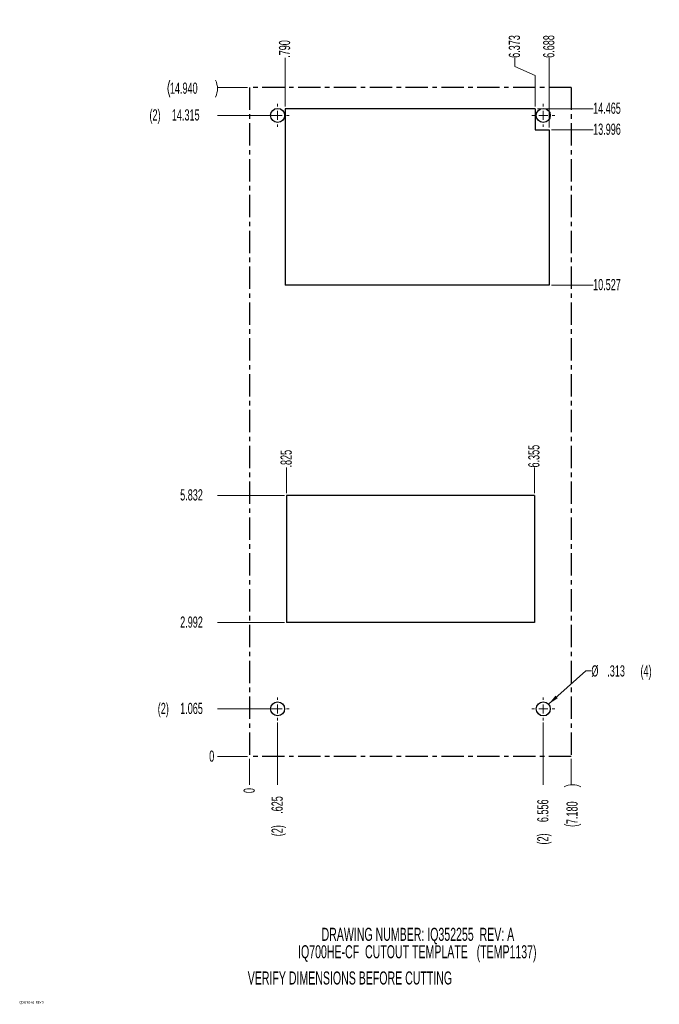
# Model space of a CAD drawing. Header units: inches. Extents: x 0.3 to 14.6, y 0.2 to 22.1.
import ezdxf

# ---------------------------------------------------------------- set-up
doc = ezdxf.new("R2010")
doc.units = ezdxf.units.IN
doc.header["$MEASUREMENT"] = 0
doc.linetypes.add('CENTERX2', pattern=[0.8, 0.5, -0.1, 0.1, -0.1])
doc.styles.add('SLDTEXTSTYLE0', font='TXT', dxfattribs={"width": 0.605})
doc.dimstyles.new('SLDDIMSTYLE0', dxfattribs={"dimtxt": 0.242676, "dimasz": 0.091003, "dimexe": 0, "dimexo": 0.0625, "dimgap": 0.060669, "dimtad": 0, "dimtih": 1, "dimtoh": 1, "dimdec": 0, "dimrnd": 1e-09, "dimdsep": 46, "dimtxsty": 'SLDTEXTSTYLE0', "dimblk1": 'NONE', "dimblk2": 'NONE', "dimsah": 1, "dimcen": 0.09, "dimadec": 0, "dimazin": 2, "dimtfac": 1, "dimtdec": 0, "dimtofl": 0, "dimtmove": 0, "dimatfit": 3, "dimldrblk": 'NONE', "dimfxl": 1, "dimfrac": 2, "dimtolj": 1, "dimtzin": 12, "dimarcsym": 0})
doc.dimstyles.new('SLDDIMSTYLE1', dxfattribs={"dimtxt": 0.242676, "dimasz": 0.091003, "dimexe": 0, "dimexo": 0.0625, "dimgap": 0.060669, "dimtad": 0, "dimtih": 1, "dimtoh": 1, "dimdec": 3, "dimrnd": 1e-09, "dimzin": 12, "dimdsep": 46, "dimtxsty": 'SLDTEXTSTYLE0', "dimblk1": 'NONE', "dimblk2": 'NONE', "dimsah": 1, "dimcen": 0.09, "dimadec": 0, "dimazin": 3, "dimtfac": 1, "dimtdec": 3, "dimtofl": 0, "dimtmove": 0, "dimatfit": 3, "dimldrblk": 'NONE', "dimfxl": 1, "dimfrac": 2, "dimtolj": 1, "dimtzin": 12, "dimarcsym": 0})
doc.dimstyles.new('SLDDIMSTYLE2', dxfattribs={"dimtxt": 0.242676, "dimasz": 0.091003, "dimexe": 0, "dimexo": 0.0625, "dimgap": 0.060669, "dimtad": 0, "dimtih": 1, "dimtoh": 1, "dimdec": 3, "dimrnd": 1e-09, "dimzin": 4, "dimdsep": 46, "dimtxsty": 'SLDTEXTSTYLE0', "dimblk1": 'NONE', "dimblk2": 'NONE', "dimsah": 1, "dimcen": 0.09, "dimadec": 0, "dimazin": 1, "dimtfac": 1, "dimtdec": 3, "dimtofl": 0, "dimtmove": 0, "dimatfit": 3, "dimldrblk": 'NONE', "dimfxl": 1, "dimfrac": 2, "dimtolj": 1, "dimtzin": 12, "dimarcsym": 0})
doc.dimstyles.new('SLDDIMSTYLE3', dxfattribs={"dimtxt": 0.242676, "dimasz": 0.091003, "dimexe": 0, "dimexo": 0.0625, "dimgap": 0.060669, "dimtad": 0, "dimtih": 1, "dimtoh": 1, "dimdec": 3, "dimrnd": 1e-09, "dimzin": 12, "dimdsep": 46, "dimtxsty": 'SLDTEXTSTYLE0', "dimblk1": 'NONE', "dimsah": 1, "dimcen": 0, "dimadec": 0, "dimazin": 3, "dimtfac": 1, "dimtdec": 3, "dimtmove": 0, "dimatfit": 3, "dimldrblk": 'NONE', "dimfxl": 1, "dimfrac": 2, "dimtolj": 1, "dimtzin": 12, "dimarcsym": 0})

# ---------------------------------------------------------------- blocks, each defined once
blk = doc.blocks.new('SW_NOTE_0')
at = {"color": 0, "linetype": 'Continuous', "lineweight": 0, "char_height": 0.29167, "attachment_point": 2, "style": 'SLDTEXTSTYLE0'}
for s, insert in [('DRAWING NUMBER: IQ352255  REV: A', (3.582, 0.376)), ('IQ700HE-CF  CUTOUT TEMPLATE   (TEMP1137)', (3.569, -0.013))]:
    blk.add_mtext(s, dxfattribs=dict(at, insert=insert))
blk = doc.blocks.new('_D')
at = {"color": 7, "linetype": 'Continuous', "lineweight": 0}
blk.add_line((5.425, 5.694), (4.757, 5.694), dxfattribs=at)
at = {"color": 7, "linetype": 'Continuous', "lineweight": 18, "insert": (4.572, 5.83), "char_height": 0.25, "attachment_point": 1, "style": 'SLDTEXTSTYLE0'}
blk.add_mtext('0', dxfattribs=at)
blk = doc.blocks.new('_None')
blk = doc.blocks.new('_D_1')
at = {"color": 7, "linetype": 'Continuous', "lineweight": 0}
blk.add_line((6.049, 6.759), (4.757, 6.759), dxfattribs=at)
at = {"color": 7, "linetype": 'Continuous', "lineweight": 18, "char_height": 0.25, "attachment_point": 1, "style": 'SLDTEXTSTYLE0'}
for s, insert in [('(2)', (3.424, 6.895)), ('1.065', (3.924, 6.895))]:
    blk.add_mtext(s, dxfattribs=dict(at, insert=insert))
blk = doc.blocks.new('_D_2')
at = {"color": 7, "linetype": 'Continuous', "lineweight": 0}
blk.add_line((6.25, 8.686), (4.757, 8.686), dxfattribs=at)
at = {"color": 7, "linetype": 'Continuous', "lineweight": 18, "insert": (3.924, 8.822), "char_height": 0.25, "attachment_point": 1, "style": 'SLDTEXTSTYLE0'}
blk.add_mtext('2.992', dxfattribs=at)
blk = doc.blocks.new('_D_3')
at = {"color": 7, "linetype": 'Continuous', "lineweight": 0}
blk.add_line((6.25, 11.526), (4.757, 11.526), dxfattribs=at)
at = {"color": 7, "linetype": 'Continuous', "lineweight": 18, "insert": (3.924, 11.662), "char_height": 0.25, "attachment_point": 1, "style": 'SLDTEXTSTYLE0'}
blk.add_mtext('5.832', dxfattribs=at)
blk = doc.blocks.new('_D_4')
at = {"color": 7, "linetype": 'Continuous', "lineweight": 0}
blk.add_line((12.213, 16.221), (13.142, 16.221), dxfattribs=at)
at = {"color": 7, "linetype": 'Continuous', "lineweight": 18, "insert": (13.142, 16.357), "char_height": 0.25, "attachment_point": 1, "style": 'SLDTEXTSTYLE0'}
blk.add_mtext('10.527', dxfattribs=at)
blk = doc.blocks.new('_D_5')
at = {"color": 7, "linetype": 'Continuous', "lineweight": 0}
blk.add_line((12.213, 19.69), (13.142, 19.69), dxfattribs=at)
at = {"color": 7, "linetype": 'Continuous', "lineweight": 18, "insert": (13.142, 19.826), "char_height": 0.25, "attachment_point": 1, "style": 'SLDTEXTSTYLE0'}
blk.add_mtext('13.996', dxfattribs=at)
blk = doc.blocks.new('_D_6')
at = {"color": 7, "linetype": 'Continuous', "lineweight": 0}
blk.add_line((6.049, 20.009), (4.757, 20.009), dxfattribs=at)
at = {"color": 7, "linetype": 'Continuous', "lineweight": 18, "char_height": 0.25, "attachment_point": 1, "style": 'SLDTEXTSTYLE0'}
for s, insert in [('(2)', (3.239, 20.145)), ('14.315', (3.739, 20.145))]:
    blk.add_mtext(s, dxfattribs=dict(at, insert=insert))
blk = doc.blocks.new('_D_7')
at = {"color": 7, "linetype": 'Continuous', "lineweight": 0}
blk.add_line((11.898, 20.159), (13.142, 20.159), dxfattribs=at)
at = {"color": 7, "linetype": 'Continuous', "lineweight": 18, "insert": (13.142, 20.295), "char_height": 0.25, "attachment_point": 1, "style": 'SLDTEXTSTYLE0'}
blk.add_mtext('14.465', dxfattribs=at)
blk = doc.blocks.new('_D_8')
at = {"color": 7, "linetype": 'Continuous', "lineweight": 0}
blk.add_line((5.425, 20.634), (4.757, 20.634), dxfattribs=at)
at = {"color": 7, "linetype": 'Continuous', "lineweight": 18}
for centre, start, end in [((4.067, 20.606), 153.4349, 206.5651), ((4.34, 20.606), 333.4349, 26.5651)]:
    blk.add_arc(centre, 0.417, start, end, dxfattribs=at)
at = {"color": 7, "linetype": 'Continuous', "lineweight": 18, "insert": (3.695, 20.742), "char_height": 0.25, "attachment_point": 1, "style": 'SLDTEXTSTYLE0'}
blk.add_mtext('14.940', dxfattribs=at)
blk = doc.blocks.new('_D_9')
at = {"color": 7, "linetype": 'Continuous', "lineweight": 0}
blk.add_line((5.475, 5.644), (5.475, 5.064), dxfattribs=at)
at = {"color": 7, "linetype": 'Continuous', "lineweight": 18, "insert": (5.339, 4.879), "char_height": 0.25, "attachment_point": 1, "rotation": 90, "style": 'SLDTEXTSTYLE0'}
blk.add_mtext('0', dxfattribs=at)
blk = doc.blocks.new('_D_10')
at = {"color": 7, "linetype": 'Continuous', "lineweight": 0}
blk.add_line((6.099, 6.453), (6.099, 5.064), dxfattribs=at)
at = {"color": 7, "linetype": 'Continuous', "lineweight": 18, "char_height": 0.25, "attachment_point": 1, "rotation": 90, "style": 'SLDTEXTSTYLE0'}
for s, insert in [('.625', (5.963, 4.416)), ('(2)', (5.963, 3.916))]:
    blk.add_mtext(s, dxfattribs=dict(at, insert=insert))
blk = doc.blocks.new('_D_11')
at = {"color": 7, "linetype": 'Continuous', "lineweight": 0}
blk.add_line((6.265, 20.209), (6.265, 21.294), dxfattribs=at)
at = {"color": 7, "linetype": 'Continuous', "lineweight": 18, "insert": (6.129, 21.294), "char_height": 0.25, "attachment_point": 1, "rotation": 90, "style": 'SLDTEXTSTYLE0'}
blk.add_mtext('.790', dxfattribs=at)
blk = doc.blocks.new('_D_12')
at = {"color": 7, "linetype": 'Continuous', "lineweight": 0}
blk.add_line((6.3, 11.576), (6.3, 12.148), dxfattribs=at)
at = {"color": 7, "linetype": 'Continuous', "lineweight": 18, "insert": (6.164, 12.148), "char_height": 0.25, "attachment_point": 1, "rotation": 90, "style": 'SLDTEXTSTYLE0'}
blk.add_mtext('.825', dxfattribs=at)
blk = doc.blocks.new('_D_13')
at = {"color": 7, "linetype": 'Continuous', "lineweight": 0}
for p, q in [((11.395, 21.097), (11.395, 21.294)), ((11.395, 21.097), (11.848, 20.9)), ((11.848, 20.9), (11.848, 20.209))]:
    blk.add_line(p, q, dxfattribs=at)
at = {"color": 7, "linetype": 'Continuous', "lineweight": 18, "insert": (11.259, 21.294), "char_height": 0.25, "attachment_point": 1, "rotation": 90, "style": 'SLDTEXTSTYLE0'}
blk.add_mtext('6.373', dxfattribs=at)
blk = doc.blocks.new('_D_14')
at = {"color": 7, "linetype": 'Continuous', "lineweight": 0}
blk.add_line((11.83, 11.576), (11.83, 12.148), dxfattribs=at)
at = {"color": 7, "linetype": 'Continuous', "lineweight": 18, "insert": (11.694, 12.148), "char_height": 0.25, "attachment_point": 1, "rotation": 90, "style": 'SLDTEXTSTYLE0'}
blk.add_mtext('6.355', dxfattribs=at)
blk = doc.blocks.new('_D_15')
at = {"color": 7, "linetype": 'Continuous', "lineweight": 0}
blk.add_line((12.03, 6.453), (12.03, 5.064), dxfattribs=at)
at = {"color": 7, "linetype": 'Continuous', "lineweight": 18, "char_height": 0.25, "attachment_point": 1, "rotation": 90, "style": 'SLDTEXTSTYLE0'}
for s, insert in [('6.556', (11.894, 4.231)), ('(2)', (11.894, 3.731))]:
    blk.add_mtext(s, dxfattribs=dict(at, insert=insert))
blk = doc.blocks.new('_D_16')
at = {"color": 7, "linetype": 'Continuous', "lineweight": 0}
blk.add_line((12.163, 19.74), (12.163, 21.294), dxfattribs=at)
at = {"color": 7, "linetype": 'Continuous', "lineweight": 18, "insert": (12.027, 21.294), "char_height": 0.25, "attachment_point": 1, "rotation": 90, "style": 'SLDTEXTSTYLE0'}
blk.add_mtext('6.688', dxfattribs=at)
blk = doc.blocks.new('_D_17')
at = {"color": 7, "linetype": 'Continuous', "lineweight": 0}
blk.add_line((12.655, 5.644), (12.655, 5.064), dxfattribs=at)
at = {"color": 7, "linetype": 'Continuous', "lineweight": 18}
for centre, start, end in [((12.683, 4.647), 63.4349, 116.5651), ((12.683, 4.559), 243.4349, 296.5651)]:
    blk.add_arc(centre, 0.417, start, end, dxfattribs=at)
at = {"color": 7, "linetype": 'Continuous', "lineweight": 18, "insert": (12.547, 4.187), "char_height": 0.25, "attachment_point": 1, "rotation": 90, "style": 'SLDTEXTSTYLE0'}
blk.add_mtext('7.180', dxfattribs=at)
blk = doc.blocks.new('_D_18')
at = {"color": 7, "linetype": 'Continuous', "lineweight": 0}
for p, q in [((12.147, 6.864), (12.979, 7.612)), ((12.979, 7.612), (13.104, 7.612))]:
    blk.add_line(p, q, dxfattribs=at)
at = {"color": 7, "linetype": 'Continuous', "lineweight": 18}
blk.add_solid([(12.147, 6.864), (12.352, 6.998), (12.302, 7.054)], dxfattribs=at)
at = {"color": 7, "linetype": 'Continuous', "lineweight": 18, "char_height": 0.25, "attachment_point": 1, "style": 'SLDTEXTSTYLE0'}
for s, insert in [('%%c', (13.104, 7.732)), ('.313', (13.458, 7.732)), ('(4)', (14.2, 7.732))]:
    blk.add_mtext(s, dxfattribs=dict(at, insert=insert))
blk = doc.blocks.new('SW_CENTERMARKSYMBOL_0')
at = {"color": 0, "linetype": 'Continuous', "lineweight": 18}
for p, q in [((0, 0.2), (0, 0.25625)), ((-0.2, 0), (-0.25625, 0)), ((0, 0), (-0.1, 0)), ((0, 0), (0, 0.1)), ((0, 0), (0, -0.1)), ((0, 0), (0.1, 0)), ((0.2, 0), (0.25625, 0)), ((0, -0.2), (0, -0.25625))]:
    blk.add_line(p, q, dxfattribs=at)
blk = doc.blocks.new('SW_CENTERMARKSYMBOL_1')
at = {"color": 0, "linetype": 'Continuous', "lineweight": 18}
for p, q in [((0, 0.2), (0, 0.25625)), ((-0.2, 0), (-0.25625, 0)), ((0, 0), (-0.1, 0)), ((0, 0), (0, 0.1)), ((0, 0), (0, -0.1)), ((0, 0), (0.1, 0)), ((0.2, 0), (0.25625, 0)), ((0, -0.2), (0, -0.25625))]:
    blk.add_line(p, q, dxfattribs=at)
blk = doc.blocks.new('SW_CENTERMARKSYMBOL_2')
at = {"color": 0, "linetype": 'Continuous', "lineweight": 18}
for p, q in [((0, 0.2), (0, 0.25625)), ((-0.2, 0), (-0.25625, 0)), ((0, 0), (-0.1, 0)), ((0, 0), (0, 0.1)), ((0, 0), (0, -0.1)), ((0, 0), (0.1, 0)), ((0.2, 0), (0.25625, 0)), ((0, -0.2), (0, -0.25625))]:
    blk.add_line(p, q, dxfattribs=at)
blk = doc.blocks.new('SW_CENTERMARKSYMBOL_3')
at = {"color": 0, "linetype": 'Continuous', "lineweight": 18}
for p, q in [((0, 0.2), (0, 0.25625)), ((-0.2, 0), (-0.25625, 0)), ((0, 0), (-0.1, 0)), ((0, 0), (0, 0.1)), ((0, 0), (0, -0.1)), ((0, 0), (0.1, 0)), ((0.2, 0), (0.25625, 0)), ((0, -0.2), (0, -0.25625))]:
    blk.add_line(p, q, dxfattribs=at)

msp = doc.modelspace()

# ---------------------------------------------------------------- linework, layer by layer
at = {"color": 7, "linetype": 'CENTERX2'}
for p, q in [((5.4749, 20.6338), (5.4749, 5.6938)), ((12.6549, 20.6338), (5.4749, 20.6338)), ((12.6549, 20.6338), (12.6549, 5.6938)), ((12.6549, 5.6938), (5.4749, 5.6938))]:
    msp.add_line(p, q, dxfattribs=at)
at = {"color": 7, "linetype": 'Continuous'}
for p, q in [((6.2646, 20.1587), (6.2646, 16.2212)), ((11.8482, 20.1587), (6.2646, 20.1587)), ((11.8482, 20.1587), (11.8482, 19.6902)), ((11.8482, 19.6902), (12.1632, 19.6902)), ((12.1632, 19.6902), (12.1632, 16.2212)), ((12.1632, 16.2212), (6.2646, 16.2212)), ((6.2999, 11.5257), (6.2999, 8.6857)), ((11.8299, 11.5257), (6.2999, 11.5257)), ((11.8299, 11.5257), (11.8299, 8.6857)), ((11.8299, 8.6857), (6.2999, 8.6857))]:
    msp.add_line(p, q, dxfattribs=at)
for centre, radius in [((6.0994, 20.0092), 0.1562), ((12.0304, 20.0092), 0.1563), ((6.0994, 6.7592), 0.1562), ((12.0304, 6.7592), 0.1563)]:
    msp.add_circle(centre, radius, dxfattribs=at)

# ---------------------------------------------------------------- block references
at = {"color": 7, "linetype": 'Continuous', "lineweight": 0}
for name, p in [('SW_CENTERMARKSYMBOL_0', (6.0994, 20.0092)), ('SW_CENTERMARKSYMBOL_1', (12.0304, 20.0092)), ('SW_CENTERMARKSYMBOL_3', (6.0994, 6.7592)), ('SW_CENTERMARKSYMBOL_2', (12.0304, 6.7592)), ('SW_NOTE_0', (5.6485, 1.4961))]:
    msp.add_blockref(name, p, dxfattribs=at)

# ---------------------------------------------------------------- texts
at = {"color": 7, "linetype": 'Continuous', "lineweight": 0, "attachment_point": 1, "style": 'SLDTEXTSTYLE0'}
for s, insert, char_height in [('VERIFY DIMENSIONS BEFORE CUTTING', (5.4324, 0.8975), 0.291667), ('QD-ENG-61  REV 0', (0.3369, 0.2388), 0.06)]:
    msp.add_mtext(s, dxfattribs=dict(at, insert=insert, char_height=char_height))

# ---------------------------------------------------------------- dimensions: what is measured, and where the dimension line sits
at = {"color": 7, "linetype": 'Continuous', "lineweight": 18}
for feature_location, offset, dtype, origin, dimstyle, picture, middle in [((11.8482, 20.1587), (-0.4533, 1.135), 1, (5.4749, 5.6938), 'SLDDIMSTYLE1', '_D_13', (11.3949, 21.7104)), ((12.1632, 19.6902), (0, 1.6035), 1, (5.4749, 5.6938), 'SLDDIMSTYLE1', '_D_16', (12.1632, 21.7104)), ((6.2646, 20.1587), (0, 1.135), 1, (5.4749, 5.6938), 'SLDDIMSTYLE2', '_D_11', (6.2646, 21.6178)), ((11.8482, 20.1587), (1.2937, 0), 0, (5.4749, 5.6938), 'SLDDIMSTYLE1', '_D_7', (13.6512, 20.1587)), ((12.1632, 19.6902), (0.9787, 0), 0, (5.4749, 5.6938), 'SLDDIMSTYLE1', '_D_5', (13.6512, 19.6902)), ((12.1632, 16.2212), (0.9787, 0), 0, (5.4749, 5.6938), 'SLDDIMSTYLE1', '_D_4', (13.6512, 16.2212)), ((11.8299, 11.5257), (0, 0.6221), 1, (5.4749, 5.6938), 'SLDDIMSTYLE1', '_D_14', (11.8299, 12.5644)), ((6.2999, 11.5257), (0, 0.6221), 1, (5.4749, 5.6938), 'SLDDIMSTYLE1', '_D_12', (6.2999, 12.4718)), ((6.2999, 11.5257), (-1.5428, 0), 0, (5.4749, 5.6938), 'SLDDIMSTYLE1', '_D_3', (4.3404, 11.5257)), ((6.2999, 8.6857), (-1.5428, 0), 0, (5.4749, 5.6938), 'SLDDIMSTYLE1', '_D_2', (4.3404, 8.6857)), ((5.4748544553, 5.693781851), (-0.7177767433, 0), 0, (5.4748544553, 5.693781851), 'SLDDIMSTYLE0', '_D', (4.6644851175, 5.693781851)), ((5.4748544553, 5.693781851), (0, -0.6299222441), 1, (5.4748544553, 5.693781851), 'SLDDIMSTYLE0', '_D_9', (5.4748544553, 4.9712670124))]:
    dim = msp.add_ordinate_dim(feature_location=feature_location, offset=offset, dtype=dtype, origin=origin, dimstyle=dimstyle, dxfattribs=at)
    dim.commit()
    dim.dimension.update_dxf_attribs({"geometry": picture, "text_midpoint": middle})
for feature_location, offset, dtype, origin, text, dimstyle, picture, middle in [((5.4749, 20.6338), (-0.7178, 0), 0, (5.4749, 5.6938), '(<>)', 'SLDDIMSTYLE2', '_D_8', (4.2038, 20.6338)), ((6.0994, 20.0092), (-1.3423, 0), 0, (5.4749, 5.6938), '(2) <>', 'SLDDIMSTYLE1', '_D_6', (3.9978, 20.0092)), ((6.0994, 6.7592), (-1.3423, 0), 0, (5.4749, 5.6938), '(2) <>', 'SLDDIMSTYLE1', '_D_1', (4.0904, 6.7592)), ((6.0993544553, 6.502931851), (0, -1.4390722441), 1, (5.4748544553, 5.693781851), '(2) <>', 'SLDDIMSTYLE1', '_D_10', (6.0993544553, 4.4897854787)), ((12.0303544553, 6.502931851), (0, -1.4390722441), 1, (5.4748544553, 5.693781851), '(2) <>', 'SLDDIMSTYLE1', '_D_15', (12.0303544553, 4.397192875)), ((12.6549, 5.6938), (0, -0.6299), 1, (5.4749, 5.6938), '(<>)', 'SLDDIMSTYLE2', '_D_17', (12.6549, 4.6032))]:
    dim = msp.add_ordinate_dim(feature_location=feature_location, offset=offset, dtype=dtype, origin=origin, text=text, dimstyle=dimstyle, dxfattribs=at)
    dim.commit()
    dim.dimension.update_dxf_attribs({"geometry": picture, "text_midpoint": middle})
dim = msp.add_diameter_dim_2p(p1=(11.91416, 6.65472), p2=(12.14655, 6.86365), text='<> (4)', dimstyle='SLDDIMSTYLE3', dxfattribs=at)
dim.commit()
dim.dimension.update_dxf_attribs({"geometry": '_D_18', "text_midpoint": (13.8548, 7.61182), "dimtype": 163})

doc.saveas('drawing.dxf')
